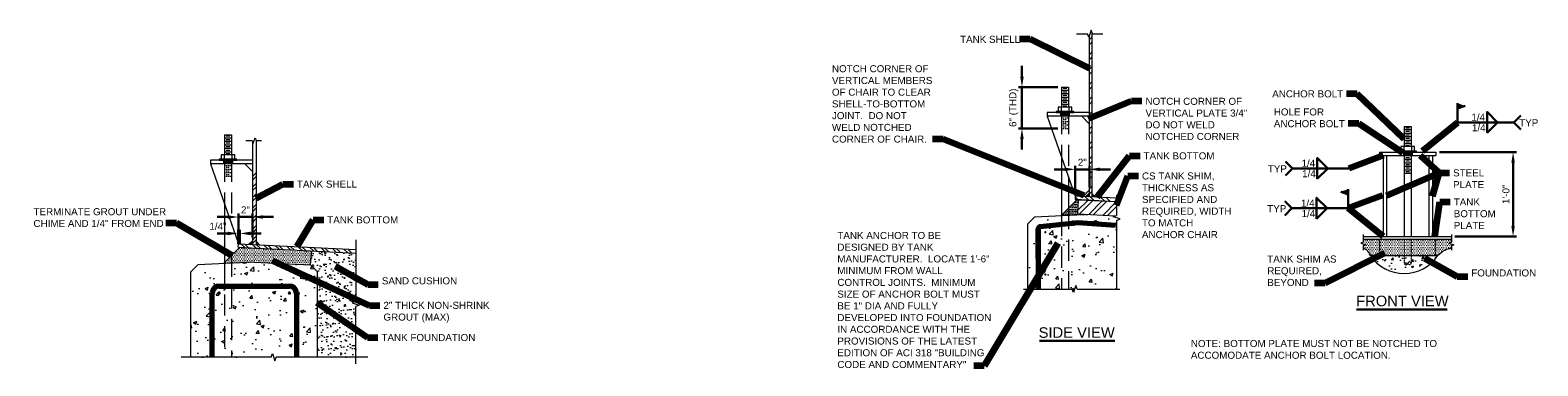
# Model space of a CAD drawing. Header units: inches. Extents: x -1432 to -688, y 242 to 592.
# Tile 3 of 6: x -1282 to -1068, y 544 to 592. Entities that reach past the tile are written whole.
import ezdxf

# ---------------------------------------------------------------- set-up
doc = ezdxf.new("R2010")
doc.units = ezdxf.units.IN
doc.header["$MEASUREMENT"] = 0
doc.linetypes.add('( Hidden )', pattern=[4.5, 3, -1.5])
doc.linetypes.add('HIDDEN', pattern=[0.19685, 0.15748, -0.03937])
doc.layers.get('DefPoints').update_dxf_attribs({"lineweight": 0})
for name, color, linetype, lineweight in [('G-ANNO-DIMS', 2, 'Continuous', 0), ('G-ANNO-MASK', 1, 'Continuous', 0), ('G-ANNO-NOTE', 4, 'Continuous', 30), ('G-ANNO-PATT', 250, 'Continuous', 0), ('G-ANNO-TEXT', 2, 'Continuous', 30), ('M-DETL LGHT', 3, 'Continuous', 0), ('M-DETL-LGHT', 3, 'Continuous', 0), ('M-DETL-MLGT', 2, 'Continuous', 0), ('M-PIPE-HIDDEN', 2, 'HIDDEN', 0), ('S-REIN-RBAR', 1, 'Continuous', 70)]:
    doc.layers.add(name, color=color, linetype=linetype, lineweight=lineweight)
doc.layers.add('G-ANNO-NPLT', color=1, linetype='Continuous', lineweight=0, plot=False)
doc.styles.add("AEC_AC_04ArchDims-CC_1_1-2_1'", font='arial.ttf', dxfattribs={"height": 1})
doc.styles.add("AEC_AC_43Text-LeftTop_1_1-2_1'", font='arial.ttf', dxfattribs={"height": 1})
doc.styles.add("AEC_AC_44Text-LeftTop_1_1'", font='arial.ttf', dxfattribs={"height": 1.5})
doc.dimstyles.new("AEC_AC_04_Arch-Dims_1_1-2_1'", dxfattribs={"dimtxt": 1, "dimasz": 1.5, "dimexe": 0.5, "dimexo": 0.5, "dimgap": 0.5, "dimtad": 1, "dimdec": 4, "dimzin": 15, "dimdsep": 46, "dimlunit": 4, "dimtxsty": "AEC_AC_04ArchDims-CC_1_1-2_1'", "dimcen": 0.09, "dimclrd": 256, "dimclre": 256, "dimazin": 2, "dimtfac": 0.7, "dimtdec": 4, "dimtix": 1, "dimtmove": 1, "dimatfit": 3, "dimfxl": 1, "dimfrac": 1, "dimtolj": 1, "dimtzin": 15, "dimlwd": 30, "dimlwe": 30, "dimarcsym": 0})
doc.dimstyles.new("AEC_AC_43_Notes_1_1-2_1'", dxfattribs={"dimtxt": 1, "dimasz": 1.5, "dimexe": 0.5, "dimexo": 0.5, "dimgap": 0.5, "dimtad": 1, "dimjust": 1, "dimdec": 3, "dimzin": 15, "dimdsep": 46, "dimlunit": 5, "dimtxsty": "AEC_AC_43Text-LeftTop_1_1-2_1'", "dimcen": 0.09, "dimclrd": 256, "dimclre": 256, "dimazin": 2, "dimtfac": 0.7, "dimtdec": 3, "dimtmove": 1, "dimatfit": 1, "dimfxl": 1, "dimfrac": 1, "dimtolj": 1, "dimtzin": 15, "dimlwd": 30, "dimlwe": 30, "dimarcsym": 0})

# ---------------------------------------------------------------- blocks, each defined once
blk = doc.blocks.new('PIPEEND')
for centre, radius, start, end in [((0.06, 0.75), 0.257, 103.375, 256.625), ((0.09, 0.25), 0.265, 109.106, 250.894), ((-0.06, 0.25), 0.257, 283.375, 76.625)]:
    blk.add_arc(centre, radius, start, end)
blk = doc.blocks.new('*D68')
at = {"layer": 'DefPoints', "color": 0, "lineweight": 13, "transparency": 16777216}
for p in [(-1252.92, 562.94), (-1252.92, 560.98), (-1252.67, 560.97)]:
    blk.add_point(p, dxfattribs=at)
at = {"layer": 'G-ANNO-DIMS', "lineweight": 30, "transparency": 16777216}
for p, q in [((-1254.42, 562.94), (-1255.92, 562.94)), ((-1252.92, 561.48), (-1252.92, 563.44)), ((-1252.67, 562.94), (-1252.92, 562.94)), ((-1252.67, 561.47), (-1252.67, 563.44)), ((-1251.17, 562.94), (-1249.67, 562.94))]:
    blk.add_line(p, q, dxfattribs=at)
at = {"layer": 'G-ANNO-DIMS', "lineweight": 13, "transparency": 16777216}
for points in [[(-1254.42, 563.19), (-1254.42, 562.69), (-1252.92, 562.94)], [(-1251.17, 563.19), (-1251.17, 562.69), (-1252.67, 562.94)]]:
    blk.add_solid(points, dxfattribs=at)
at = {"layer": 'G-ANNO-DIMS', "color": 0, "lineweight": 30, "transparency": 16777216, "insert": (-1255.8, 563.95), "char_height": 1, "attachment_point": 5, "style": "AEC_AC_04ArchDims-CC_1_1-2_1'"}
blk.add_mtext('\\A1;1/4"', dxfattribs=at)
blk = doc.blocks.new('*D69')
at = {"layer": 'DefPoints', "color": 0, "lineweight": 13, "transparency": 16777216}
for p in [(-1082.65, 574.5), (-1080.45, 562.5), (-1071.68, 562.5)]:
    blk.add_point(p, dxfattribs=at)
at = {"layer": 'G-ANNO-DIMS', "lineweight": 30, "transparency": 16777216}
for p, q in [((-1082.15, 574.5), (-1071.18, 574.5)), ((-1071.68, 573), (-1071.68, 564)), ((-1079.95, 562.5), (-1071.18, 562.5))]:
    blk.add_line(p, q, dxfattribs=at)
at = {"layer": 'G-ANNO-DIMS', "lineweight": 13, "transparency": 16777216}
for points in [[(-1071.93, 573), (-1071.43, 573), (-1071.68, 574.5)], [(-1071.93, 564), (-1071.43, 564), (-1071.68, 562.5)]]:
    blk.add_solid(points, dxfattribs=at)
at = {"layer": 'G-ANNO-DIMS', "color": 0, "lineweight": 30, "transparency": 16777216, "insert": (-1072.69, 568.5), "char_height": 1, "attachment_point": 5, "rotation": 90, "style": "AEC_AC_04ArchDims-CC_1_1-2_1'"}
blk.add_mtext('\\A1;1\'-0"', dxfattribs=at)
blk = doc.blocks.new('*D70')
at = {"layer": 'DefPoints', "color": 0, "lineweight": 13, "transparency": 16777216}
for p in [(-1135.89, 583.74), (-1141.5, 577.86), (-1135.89, 577.86)]:
    blk.add_point(p, dxfattribs=at)
at = {"layer": 'G-ANNO-DIMS', "lineweight": 30, "transparency": 16777216}
for p, q in [((-1141.5, 585.24), (-1141.5, 586.74)), ((-1136.39, 583.74), (-1142, 583.74)), ((-1141.5, 583.74), (-1141.5, 577.86)), ((-1136.39, 577.86), (-1142, 577.86)), ((-1141.5, 576.36), (-1141.5, 574.86))]:
    blk.add_line(p, q, dxfattribs=at)
at = {"layer": 'G-ANNO-DIMS', "lineweight": 13, "transparency": 16777216}
for points in [[(-1141.75, 585.24), (-1141.25, 585.24), (-1141.5, 583.74)], [(-1141.75, 576.36), (-1141.25, 576.36), (-1141.5, 577.86)]]:
    blk.add_solid(points, dxfattribs=at)
at = {"layer": 'G-ANNO-DIMS', "color": 0, "lineweight": 30, "transparency": 16777216, "insert": (-1142.65, 580.8), "char_height": 1, "attachment_point": 5, "rotation": 90, "style": "AEC_AC_04ArchDims-CC_1_1-2_1'"}
blk.add_mtext('\\A1;6" (THD)', dxfattribs=at)
blk = doc.blocks.new('*D77')
at = {"layer": 'DefPoints', "color": 0, "lineweight": 13, "transparency": 16777216}
for p in [(-1250.89, 565.28), (-1250.89, 561.88), (-1252.9, 561.48)]:
    blk.add_point(p, dxfattribs=at)
at = {"layer": 'G-ANNO-DIMS', "lineweight": 30, "transparency": 16777216}
for p, q in [((-1254.4, 565.28), (-1255.9, 565.28)), ((-1252.9, 561.98), (-1252.9, 565.78)), ((-1252.9, 565.28), (-1250.89, 565.28)), ((-1250.89, 562.38), (-1250.89, 565.78)), ((-1249.39, 565.28), (-1247.89, 565.28))]:
    blk.add_line(p, q, dxfattribs=at)
at = {"layer": 'G-ANNO-DIMS', "lineweight": 13, "transparency": 16777216}
for points in [[(-1254.4, 565.53), (-1254.4, 565.03), (-1252.9, 565.28)], [(-1249.39, 565.53), (-1249.39, 565.03), (-1250.89, 565.28)]]:
    blk.add_solid(points, dxfattribs=at)
at = {"layer": 'G-ANNO-DIMS', "color": 0, "lineweight": 30, "transparency": 16777216, "insert": (-1251.89, 566.29), "char_height": 1, "attachment_point": 5, "style": "AEC_AC_04ArchDims-CC_1_1-2_1'"}
blk.add_mtext('\\A1;2"', dxfattribs=at)
blk = doc.blocks.new('*D78')
at = {"layer": 'DefPoints', "color": 0, "lineweight": 13, "transparency": 16777216}
for p in [(-1131.92, 572.05), (-1133.92, 568.26), (-1131.92, 569.07)]:
    blk.add_point(p, dxfattribs=at)
at = {"layer": 'G-ANNO-DIMS', "lineweight": 30, "transparency": 16777216}
for p, q in [((-1133.92, 568.76), (-1133.92, 572.55)), ((-1131.92, 569.57), (-1131.92, 572.55)), ((-1135.42, 572.05), (-1136.92, 572.05)), ((-1133.92, 572.05), (-1131.92, 572.05)), ((-1130.42, 572.05), (-1128.92, 572.05))]:
    blk.add_line(p, q, dxfattribs=at)
at = {"layer": 'G-ANNO-DIMS', "lineweight": 13, "transparency": 16777216}
for points in [[(-1135.42, 572.3), (-1135.42, 571.8), (-1133.92, 572.05)], [(-1130.42, 572.3), (-1130.42, 571.8), (-1131.92, 572.05)]]:
    blk.add_solid(points, dxfattribs=at)
at = {"layer": 'G-ANNO-DIMS', "color": 0, "lineweight": 30, "transparency": 16777216, "insert": (-1132.92, 573.05), "char_height": 1, "attachment_point": 5, "style": "AEC_AC_04ArchDims-CC_1_1-2_1'"}
blk.add_mtext('\\A1;2"', dxfattribs=at)

msp = doc.modelspace()

# ---------------------------------------------------------------- hatches: boundary and pattern name
at = {"layer": 'G-ANNO-NOTE', "extrusion": (0, 0, -1)}
msp.add_hatch(color=256, dxfattribs=at).paths.add_polyline_path([(1079.5668, 580.67842), (1078.50679, 581.06423), (1079.5668, 581.45004)])
at = {"layer": 'G-ANNO-NOTE'}
msp.add_hatch(color=256, dxfattribs=at).paths.add_polyline_path([(-1095.1232, 568.47312), (-1096.1832, 568.85893), (-1095.1232, 569.24474)])
at = {"layer": 'G-ANNO-PATT'}
h = msp.add_hatch(dxfattribs=at)
h.set_pattern_fill('ANSI32', color=256, pattern_type=2)
h.set_pattern_definition([(45, (-3650.0709, -2689.2323), (-1.06066017, 1.06066017), []), (45, (-3649.3638, -2689.2323), (-1.06066017, 1.06066017), [])])
h.paths.add_polyline_path([(-1131.54888, 591.54998), (-1131.66001, 591.8298), (-1131.92468, 591.01216), (-1131.92468, 568.15345), (-1131.54888, 568.1262)])
h = msp.add_hatch(dxfattribs=at)
h.set_pattern_fill('ANSI32', color=256, style=0, pattern_type=2)
h.set_pattern_definition([(45, (-3656.5787, -2688.4016), (-0.75286508, 0.75286508), []), (45, (-3656.0768, -2688.4016), (-0.75286508, 0.75286508), [])])
h.paths.add_polyline_path([(-1250.38881, 572.03777), (-1250.47911, 572.28587), (-1250.75427, 571.52987), (-1250.88881, 571.86605), (-1250.89982, 561.37947), (-1250.39982, 561.35447)])
h = msp.add_hatch(dxfattribs=at)
h.set_pattern_fill('ANSI32', color=256, pattern_type=2)
h.set_pattern_definition([(136, (-3650.0709, -2689.2323), (-1.04198756, -1.0790097), []), (136, (-3650.0832, -2688.5253), (-1.04198756, -1.0790097), [])])
h.paths.add_polyline_path([(-1128.04894, 567.45514), (-1128.05969, 567.95633), (-1133.92938, 568.25569), (-1133.95485, 567.75634)])
at = {"layer": 'G-ANNO-PATT', "extrusion": (0, 0, -1)}
for points in [[(1131.92468, 568.15345), (1131.92468, 568.6541), (1132.42468, 568.17895)], [(1131.04888, 568.10878), (1131.54888, 568.63493), (1131.54888, 568.13429)]]:
    msp.add_hatch(color=256, dxfattribs=at).paths.add_polyline_path(points)
at = {"layer": 'G-ANNO-PATT'}
h = msp.add_hatch(dxfattribs=at)
h.set_pattern_fill('DOTS', color=256, pattern_type=2)
h.set_pattern_definition([(0, (-3537.64715, -2681.63308), (0.125, 0.25), [0, -0.249996])])
h.paths.add_polyline_path([(-1131.71006, 565.63699), (-1133.56333, 565.72965), (-1133.46346, 567.72716), (-1133.67031, 567.74183), (-1135.98911, 565.42304)])
h = msp.add_hatch(dxfattribs=at)
h.set_pattern_fill('ANSI32', color=256, pattern_type=2)
h.set_pattern_definition([(225, (-3650.0748, -2689.2323), (1.06066017, -1.06066017), []), (225, (-3650.7819, -2689.2323), (1.06066017, -1.06066017), [])])
h.paths.add_polyline_path([(-1128.05671, 567.45682), (-1133.46346, 567.72716), (-1133.56333, 565.72965), (-1131.71006, 565.63699), (-1128.19264, 565.46112), (-1128.05671, 565.51298)])
h = msp.add_hatch(dxfattribs=at)
h.set_pattern_fill('AR-CONC', color=256, style=0, pattern_type=2)
h.set_pattern_definition([(50, (-1137.6364, 561.487), (4.7817, -0.4183), [0.5, -5.5]), (355, (-1137.6364, 561.487), (-0.925, 5.0146), [0.4, -4.4]), (100.45, (-1137.238, 561.4523), (3.8567, 4.5963), [0.425, -4.6743]), (46.184, (-1137.6364, 562.8205), (7.115, -1.1035), [0.75, -8.25]), (96.636, (-1137.0435, 562.7285), (6.231, 6.494), [0.6374, -7.0114]), (351.184, (-1137.6364, 562.8205), (6.231, 6.494), [0.6, -6.6]), (21, (-1136.9698, 562.487), (3.9794, -2.6841), [0.5, -5.5]), (326, (-1136.97, 562.487), (1.6221, 4.8343), [0.4, -4.4]), (71.45, (-1136.638, 562.2635), (5.6015, 2.1502), [0.425, -4.6743]), (37.5, (-1137.6364, 561.4871), (0.08107, 2.2193), [0, -4.34667, 0, -4.46667, 0, -4.41667]), (7.5, (-1137.6364, 561.4871), (1.7538, 2.6294), [0, -2.54667, 0, -4.24667, 0, -1.68333]), (327.5, (-1139.1231, 561.4871), (3.55882, -0.15037), [0, -1.66667, 0, -5.2, 0, -6.9]), (317.5, (-1139.7898, 561.487), (3.8879, 0.6674), [0, -2.16667, 0, -3.45333, 0, -4.9])])
h.paths.add_polyline_path([(-1140.70507, 555.03381), (-1134.35829, 555.03381), (-1134.17012, 554.54058), (-1133.84262, 555.55231), (-1133.6367, 555.03381), (-1128.05671, 555.03381), (-1128.05671, 564.79139), (-1127.53821, 564.99731), (-1128.54994, 565.32481), (-1128.19264, 565.46112), (-1131.71006, 565.63699), (-1139.71006, 565.23699), (-1140.70507, 564.24198)])
at = {"layer": 'G-ANNO-PATT', "extrusion": (0, 0, -1)}
h = msp.add_hatch(color=256, dxfattribs=at)
h.paths.add_polyline_path([(1250.88881, 561.37892), (1250.88881, 561.87954), (1251.38881, 561.40392)])
h.paths.add_polyline_path([(1249.88881, 561.32892), (1250.38881, 561.85454), (1250.38881, 561.35392)])
at = {"layer": 'G-ANNO-PATT'}
h = msp.add_hatch(dxfattribs=at)
h.set_pattern_fill('DOTS', color=256, style=0, pattern_type=2)
h.set_pattern_definition([(0, (-1087.86645, 560.95518), (0.125, 0.25), [0, -0.25])])
edge = h.paths.add_edge_path()
edge.add_line((-1092.97737, 560.87405), (-1092.52719, 560.59997))
edge.add_spline(control_points=[(-1092.52719, 560.59997), (-1092.24944, 560.43086), (-1092.10514, 560.09675), (-1091.96227, 559.80463)], knot_values=[0, 0, 0, 0, 1, 1, 1, 1], degree=3, periodic=0)
edge.add_line((-1091.96227, 559.80463), (-1090.61057, 559.80463))
edge.add_line((-1090.61057, 559.80463), (-1087.15448, 559.80463))
edge.add_line((-1087.15448, 559.80463), (-1086.15448, 559.80463))
edge.add_line((-1086.15448, 559.80463), (-1082.73109, 559.80463))
edge.add_line((-1082.73109, 559.80463), (-1082.37518, 559.80463))
edge.add_spline(control_points=[(-1082.37518, 559.80463), (-1082.2016, 559.98014), (-1082.02022, 560.14302), (-1081.82443, 560.2997), (-1081.54974, 560.51952), (-1081.23062, 560.67147), (-1080.8952, 560.76452), (-1080.74968, 560.80489), (-1080.59902, 560.81862), (-1080.45466, 560.86003)], knot_values=[0, 0, 0, 0, 0.332035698, 0.332035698, 0.332035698, 0.797889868, 0.797889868, 0.797889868, 1, 1, 1, 1], degree=3, periodic=0)
edge.add_line((-1080.45466, 560.86003), (-1080.45466, 561.18791))
edge.add_line((-1080.45466, 561.18791), (-1080.11123, 561.31291))
edge.add_line((-1080.11123, 561.31291), (-1080.7981, 561.56291))
edge.add_line((-1080.7981, 561.56291), (-1080.45466, 561.68791))
edge.add_line((-1080.45466, 561.68791), (-1080.45466, 562.12376))
edge.add_line((-1080.45466, 562.12376), (-1092.97737, 562.12376))
edge.add_line((-1092.97737, 562.12376), (-1092.97737, 561.68791))
edge.add_line((-1092.97737, 561.68791), (-1093.3208, 561.56291))
edge.add_line((-1093.3208, 561.56291), (-1092.63393, 561.31291))
edge.add_line((-1092.63393, 561.31291), (-1092.97737, 561.18791))
edge.add_line((-1092.97737, 561.18791), (-1092.97737, 560.87405))
h = msp.add_hatch(dxfattribs=at)
h.set_pattern_fill('DOTS', color=256, pattern_type=2)
h.set_pattern_definition([(0, (-3656.57874, -2688.4055), (0.125, 0.25), [0, -0.249996])])
h.paths.add_polyline_path([(-1250.6438, 558.8677), (-1242.63777, 558.4674), (-1242.47742, 560.46188), (-1252.67489, 560.97175), (-1254.99658, 558.65006)])
h = msp.add_hatch(dxfattribs=at)
h.set_pattern_fill('ANSI32', color=256, style=0, pattern_type=2)
h.set_pattern_definition([(136.285795, (-5581.3198, -4252.9786), (-0.73578161, -0.7695694), []), (136.285795, (-5581.331, -4252.4768), (-0.73578161, -0.7695694), [])])
h.paths.add_polyline_path([(-1236.21544, 560.14878), (-1236.21544, 560.64525), (-1252.89982, 561.47947), (-1252.92458, 560.98423)])
at = {"layer": 'G-ANNO-PATT', "lineweight": 13}
h = msp.add_hatch(dxfattribs=at)
h.set_pattern_fill('AR-SAND', color=256, style=0, pattern_type=2)
h.set_pattern_definition([(37.5, (-1240.3524, 553.4245), (-0.042, 1.28455), [0, -1.01333, 0, -1.13333, 0, -1.08333]), (7.5, (-1240.3524, 553.4245), (1.17985, 1.88143), [0, -0.54667, 0, -0.91333, 0, -0.35]), (327.5, (-1241.1724, 553.4245), (2.0761, 0.00377), [0, -0.33333, 0, -1.2, 0, -1.56667]), (317.5, (-1241.1724, 553.4245), (2.0041, 0.58512), [0, -0.16667, 0, -0.78667, 0, -0.9])])
h.paths.add_polyline_path([(-1236.21544, 545.33921), (-1236.21544, 552.55661), (-1235.7222, 552.74478), (-1236.73393, 553.07228), (-1236.21544, 553.2782), (-1236.21544, 560.14878), (-1242.47742, 560.46188), (-1242.63777, 558.4674), (-1241.63777, 557.4674), (-1241.63833, 552.27665), (-1241.63848, 545.33921)])
at = {"layer": 'G-ANNO-PATT'}
h = msp.add_hatch(dxfattribs=at)
h.set_pattern_fill('AR-CONC', color=256, style=0, pattern_type=2)
h.set_pattern_definition([(50, (-1088.9268, 559.2361), (2.86904, -0.251), [0.3, -3.3]), (355, (-1088.9268, 559.236), (-0.555, 3.0088), [0.24, -2.64]), (100.45, (-1088.6878, 559.2152), (2.314, 2.7578), [0.255, -2.8046]), (46.184, (-1088.927, 560.036), (4.269, -0.662), [0.45, -4.95]), (96.636, (-1088.571, 559.981), (3.7386, 3.8965), [0.3824, -4.2069]), (351.184, (-1088.927, 560.036), (3.7386, 3.8965), [0.36, -3.96]), (21, (-1088.5268, 559.8361), (2.3876, -1.6105), [0.3, -3.3]), (326, (-1088.5268, 559.836), (0.9733, 2.9006), [0.24, -2.64]), (71.45, (-1088.328, 559.702), (3.3609, 1.2901), [0.255, -2.8046]), (37.5, (-1088.9268, 559.2361), (0.04864, 1.33158), [0, -2.608, 0, -2.68, 0, -2.65]), (7.5, (-1088.9268, 559.2361), (1.05228, 1.57765), [0, -1.528, 0, -2.548, 0, -1.01]), (327.5, (-1089.8188, 559.2361), (2.13529, -0.09022), [0, -1, 0, -3.12, 0, -4.14]), (317.5, (-1090.2188, 559.2361), (2.33274, 0.4004), [0, -1.3, 0, -2.072, 0, -2.94])])
h.paths.add_polyline_path([(-1082.37518, 559.80463), (-1091.96227, 559.80463, 0.533211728)])
h = msp.add_hatch(dxfattribs=at)
h.set_pattern_fill('AR-CONC', color=256, style=0, pattern_type=2)
h.set_pattern_definition([(50, (-1250.3476, 548.7423), (4.7817, -0.4183), [0.5, -5.5]), (355, (-1250.3476, 548.7423), (-0.925, 5.0146), [0.4, -4.4]), (100.45, (-1249.949, 548.7075), (3.8567, 4.5963), [0.4249, -4.6743]), (46.184, (-1250.3476, 550.0757), (7.115, -1.1035), [0.75, -8.25]), (96.636, (-1249.755, 549.984), (6.231, 6.494), [0.6374, -7.0114]), (351.184, (-1250.3476, 550.076), (6.231, 6.494), [0.6, -6.6]), (21, (-1249.681, 549.7423), (3.9794, -2.6841), [0.5, -5.5]), (326, (-1249.681, 549.7423), (1.6221, 4.8343), [0.4, -4.4]), (71.45, (-1249.3493, 549.5187), (5.6015, 2.1502), [0.4249, -4.6743]), (37.5, (-1250.3476, 548.7423), (0.08107, 2.2193), [0, -4.34667, 0, -4.46667, 0, -4.41667]), (7.5, (-1250.3476, 548.7423), (1.7538, 2.6294), [0, -2.54667, 0, -4.24667, 0, -1.68333]), (327.5, (-1251.8343, 548.7423), (3.55882, -0.15037), [0, -1.66667, 0, -5.2, 0, -6.9]), (317.5, (-1252.501, 548.7423), (3.8879, 0.66737), [0, -2.16667, 0, -3.45333, 0, -4.9])])
h.paths.add_polyline_path([(-1258.6438, 558.4677), (-1259.63881, 557.47268), (-1259.63881, 554.08058), (-1259.63881, 545.33921), (-1248.25616, 545.33921), (-1248.05023, 545.85771), (-1247.72274, 544.84598), (-1247.53456, 545.33921), (-1241.63848, 545.33921), (-1241.63833, 552.27665), (-1241.63777, 557.4674), (-1242.63777, 558.4674), (-1250.6438, 558.8677), (-1254.99658, 558.65006)])
at = {"layer": 'M-DETL-LGHT', "extrusion": (0, 0, -1)}
h = msp.add_hatch(color=256, dxfattribs=at)
h.paths.add_polyline_path([(1135.39337, 579.61483), (1135.39337, 580.11483), (1136.01837, 580.11483), (1136.01837, 579.61483)])
h.paths.add_polyline_path([(1135.39337, 579.61483), (1134.76837, 579.61483), (1134.76837, 580.11483), (1135.39337, 580.11483)], flags=16)
at = {"layer": 'M-DETL-LGHT'}
h = msp.add_hatch(color=256, dxfattribs=at)
h.paths.add_polyline_path([(-1086.65448, 573.99876), (-1086.65448, 574.49876), (-1086.02948, 574.49876), (-1086.02948, 573.99876)], flags=16)
h.paths.add_polyline_path([(-1087.27948, 573.99876), (-1087.27948, 574.49876), (-1086.65448, 574.49876), (-1086.65448, 573.99876)], flags=16)
at = {"layer": 'M-DETL-LGHT', "extrusion": (0, 0, -1)}
h = msp.add_hatch(color=256, dxfattribs=at)
h.paths.add_polyline_path([(1254.37455, 572.83851), (1254.37455, 573.33851), (1254.99955, 573.33851), (1254.99955, 572.83851)])
h.paths.add_polyline_path([(1254.37455, 572.83851), (1253.74955, 572.83851), (1253.74955, 573.33851), (1254.37455, 573.33851)], flags=16)
at = {"layer": 'M-DETL-LGHT'}
h = msp.add_hatch(dxfattribs=at)
h.set_pattern_fill('AR-SAND', color=256, pattern_type=2)
h.set_pattern_definition([(37.5, (-2770.1747, -3336.9287), (-0.062969, 1.92679203), [0, -1.52004, 0, -1.70004, 0, -1.62504]), (7.5, (-2770.1752, -3336.929), (1.7697801, 2.8221506), [0, -0.819996, 0, -1.370004, 0, -0.525]), (327.5, (-2771.4052, -3336.929), (3.1141431, 0.0056535), [0, -0.500004, 0, -1.8, 0, -2.349996]), (317.5, (-2771.4052, -3336.929), (3.0061264, 0.8776812), [0, -0.249996, 0, -1.179996, 0, -1.35])])
h.paths.add_polyline_path([(-1244.29881, 562.34553), (-1246.93256, 562.53654), (-1246.93256, 562.34553)])
at = {"layer": 'S-REIN-RBAR'}
h = msp.add_hatch(color=256, dxfattribs=at)
edge = h.paths.add_edge_path()
edge.add_arc((-1138.18044, 563.11082), 0.16667, 0, 360)
h = msp.add_hatch(color=256, dxfattribs=at)
edge = h.paths.add_edge_path()
edge.add_arc((-1138.18044, 557.11082), 0.16667, 0, 360)
h = msp.add_hatch(color=256, dxfattribs=at)
edge = h.paths.add_edge_path()
edge.add_arc((-1255.63835, 554.46626), 0.25, 0, 360)
h = msp.add_hatch(color=256, dxfattribs=at)
edge = h.paths.add_edge_path()
edge.add_arc((-1245.63881, 554.4674), 0.25, 0, 360)

# ---------------------------------------------------------------- linework, layer by layer
at = {"layer": 'G-ANNO-MASK'}
for p, q in [((-1133.74653, 591.3113), (-1132.17568, 591.3113)), ((-1131.45409, 591.3113), (-1130.02382, 591.3113)), ((-1128.05671, 568.39307), (-1128.05671, 565.51298)), ((-1128.05671, 564.79139), (-1128.05671, 555.03381)), ((-1236.21544, 562.05014), (-1236.21544, 553.2782)), ((-1141.2905, 555.03381), (-1134.35829, 555.03381)), ((-1133.6367, 555.03381), (-1127.59215, 555.03381)), ((-1236.21544, 544.41716), (-1236.21544, 552.55661)), ((-1248.25616, 545.33921), (-1261.03486, 545.33921)), ((-1234.47174, 545.33921), (-1247.53456, 545.33921))]:
    msp.add_line(p, q, dxfattribs=at)
at = {"layer": 'G-ANNO-MASK', "flags": 128}
for points in [[(-1131.45409, 591.3113), (-1131.66001, 591.8298), (-1131.98751, 590.81807), (-1132.17568, 591.3113)], [(-1251.84134, 576.15662), (-1250.95131, 576.15662), (-1250.81069, 575.77026), (-1250.52944, 576.54298), (-1250.38881, 576.15662), (-1249.58797, 576.15662)], [(-1128.05671, 564.79139), (-1127.53821, 564.99731), (-1128.54994, 565.32481), (-1128.05671, 565.51298)], [(-1133.6367, 555.03381), (-1133.84262, 555.55231), (-1134.17012, 554.54058), (-1134.35829, 555.03381)], [(-1236.21544, 553.2782), (-1236.73393, 553.07228), (-1235.7222, 552.74478), (-1236.21544, 552.55661)], [(-1248.25616, 545.33921), (-1248.05023, 545.85771), (-1247.72274, 544.84598), (-1247.53456, 545.33921)]]:
    msp.add_lwpolyline(points, dxfattribs=at)
at = {"layer": 'G-ANNO-MASK', "linetype": 'Continuous', "flags": 128}
for points in [[(-1092.97737, 562.79492), (-1092.97737, 561.68791), (-1093.3208, 561.56291), (-1092.63393, 561.31291), (-1092.97737, 561.18791), (-1092.97737, 560.56019)], [(-1080.45466, 562.76765), (-1080.45466, 561.68791), (-1080.7981, 561.56291), (-1080.11123, 561.31291), (-1080.45466, 561.18791), (-1080.45466, 560.56019)]]:
    msp.add_lwpolyline(points, dxfattribs=at)
at = {"layer": 'G-ANNO-NOTE'}
for p, q in [((-1079.5668, 578.7189), (-1079.5668, 581.45004)), ((-1079.56395, 580.67946), (-1078.50679, 581.06423)), ((-1079.5668, 578.7189), (-1071.56682, 578.7189)), ((-1075.38151, 578.7189), (-1075.38151, 577.2189)), ((-1075.38151, 577.2189), (-1073.88152, 578.7189)), ((-1070.56682, 579.7189), (-1071.56682, 578.7189)), ((-1070.56682, 577.7189), (-1071.56682, 578.7189)), ((-1104.04511, 573.18532), (-1103.04511, 572.18533)), ((-1104.04511, 571.18533), (-1103.04511, 572.18533)), ((-1095.04513, 572.18533), (-1103.04511, 572.18533)), ((-1099.52944, 572.18533), (-1099.52944, 570.68533)), ((-1099.52944, 570.68533), (-1098.02944, 572.18533)), ((-1095.12605, 568.47416), (-1096.1832, 568.85893)), ((-1095.1232, 566.5136), (-1095.1232, 569.24474)), ((-1104.12318, 567.51359), (-1103.12318, 566.5136)), ((-1104.12318, 565.5136), (-1103.12318, 566.5136)), ((-1095.1232, 566.5136), (-1103.12318, 566.5136)), ((-1099.60751, 566.5136), (-1099.60751, 565.0136)), ((-1099.60751, 565.0136), (-1098.10751, 566.5136))]:
    msp.add_line(p, q, dxfattribs=at)
at = {"layer": 'G-ANNO-NOTE', "flags": 128}
for points in [[(-1075.38151, 578.7189), (-1075.38151, 580.21889), (-1073.88152, 578.7189)], [(-1099.52944, 572.18533), (-1099.52944, 573.68532), (-1098.02944, 572.18533)], [(-1099.60751, 566.5136), (-1099.60751, 568.01359), (-1098.10751, 566.5136)]]:
    msp.add_lwpolyline(points, dxfattribs=at)
at = {"layer": 'G-ANNO-NPLT'}
msp.add_arc((-1087.16873, 563.02162), 5.77296, 213.8658756, 326.1341244, dxfattribs=at)
for points, knots in [([(-1091.96227, 559.80463), (-1092.10514, 560.09675), (-1092.24944, 560.43086), (-1092.52719, 560.59997), (-1092.67725, 560.69133), (-1092.82731, 560.78269), (-1092.97737, 560.87405)], [0, 0, 0, 0, 0.649242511, 0.649242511, 0.649242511, 1, 1, 1, 1]), ([(-1082.37518, 559.80463), (-1082.2016, 559.98014), (-1082.02022, 560.14302), (-1081.82443, 560.2997), (-1081.54974, 560.51952), (-1081.23062, 560.67147), (-1080.8952, 560.76452), (-1080.74968, 560.80489), (-1080.59902, 560.81862), (-1080.45466, 560.86003)], [0, 0, 0, 0, 0.332035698, 0.332035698, 0.332035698, 0.797889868, 0.797889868, 0.797889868, 1, 1, 1, 1])]:
    msp.add_open_spline(points, degree=3, knots=knots, dxfattribs=at)
at = {"layer": 'G-ANNO-PATT'}
for p, q in [((-1131.92468, 568.6541), (-1132.42468, 568.17895)), ((-1131.54888, 568.63493), (-1131.04888, 568.10878)), ((-1250.38881, 561.85454), (-1249.88881, 561.32892))]:
    msp.add_line(p, q, dxfattribs=at)
at = {"layer": 'G-ANNO-TEXT'}
for p, q in [((-1093.93084, 552.14668), (-1081.0297, 552.14668)), ((-1138.99008, 547.66798), (-1128.28094, 547.66798))]:
    msp.add_line(p, q, dxfattribs=at)
at = {"layer": 'M-DETL LGHT'}
for p, q in [((-1250.88881, 575.9849), (-1250.88881, 561.37892)), ((-1250.38881, 576.15662), (-1250.38881, 561.35392)), ((-1139.71006, 565.23699), (-1140.70507, 564.24198)), ((-1140.70507, 564.24198), (-1140.70507, 555.03381)), ((-1131.71006, 565.63699), (-1139.71006, 565.23699)), ((-1131.71006, 565.63699), (-1128.19264, 565.46112)), ((-1250.88881, 561.87954), (-1251.38881, 561.40392)), ((-1252.92458, 560.98423), (-1236.21544, 560.14878)), ((-1252.89982, 561.47947), (-1236.21544, 560.64525)), ((-1252.3972, 560.95787), (-1246.40468, 560.65824)), ((-1258.6438, 558.4677), (-1259.63881, 557.47268)), ((-1259.63881, 554.08058), (-1259.63881, 557.47268)), ((-1250.6438, 558.8677), (-1258.6438, 558.4677)), ((-1250.6438, 558.8677), (-1242.63777, 558.4674)), ((-1242.63777, 558.4674), (-1241.63777, 557.4674)), ((-1241.63833, 552.27665), (-1241.63777, 557.4674)), ((-1259.63881, 545.33921), (-1259.63881, 554.08058)), ((-1241.63848, 545.33921), (-1241.63833, 552.27665))]:
    msp.add_line(p, q, dxfattribs=at)
at = {"layer": 'M-DETL LGHT', "flags": 128}
for points in [[(-1132.99407, 579.61483), (-1131.92468, 578.5367)], [(-1251.97525, 572.83851), (-1250.90586, 571.76039)], [(-1252.92458, 560.98423), (-1252.89982, 561.47947)]]:
    msp.add_lwpolyline(points, dxfattribs=at)
at = {"layer": 'M-DETL-LGHT'}
for p, q in [((-1131.92468, 591.01216), (-1131.92468, 568.15345)), ((-1131.54888, 591.54998), (-1131.54888, 568.13429)), ((-1135.89337, 583.74172), (-1135.89337, 580.90541)), ((-1135.89337, 583.74172), (-1134.89337, 583.74172)), ((-1134.89337, 583.74172), (-1134.89337, 580.90541)), ((-1135.94759, 580.90541), (-1135.94759, 580.25926)), ((-1134.83915, 580.90541), (-1134.83915, 580.25926)), ((-1137.89337, 580.11483), (-1137.89337, 579.61483)), ((-1131.92468, 580.11483), (-1137.89337, 580.11483)), ((-1137.89337, 579.61483), (-1133.91864, 568.25578)), ((-1131.92468, 579.61483), (-1137.89337, 579.61483)), ((-1136.01837, 580.11483), (-1136.01837, 579.61483)), ((-1134.76837, 580.11483), (-1134.76837, 579.61483)), ((-1254.87455, 576.96541), (-1254.87455, 574.1291)), ((-1254.87455, 576.96541), (-1253.87455, 576.96541)), ((-1253.87455, 576.96541), (-1253.87455, 574.1291)), ((-1087.15448, 578.12565), (-1087.15448, 575.28935)), ((-1087.15448, 578.12565), (-1086.15448, 578.12565)), ((-1086.15448, 578.12565), (-1086.15448, 575.28935)), ((-1090.65448, 574.49876), (-1090.65448, 573.99876)), ((-1090.65448, 574.49876), (-1082.65448, 574.49876)), ((-1087.27948, 574.49876), (-1087.27948, 573.99876)), ((-1087.20871, 575.28935), (-1087.20871, 574.6432)), ((-1086.10026, 575.28935), (-1086.10026, 574.6432)), ((-1086.02948, 574.49876), (-1086.02948, 573.99876)), ((-1082.65448, 574.49876), (-1082.65448, 573.99876)), ((-1256.87455, 573.33851), (-1256.87455, 572.83851)), ((-1250.90586, 573.33851), (-1256.87455, 573.33851)), ((-1250.90586, 572.83851), (-1256.87455, 572.83851)), ((-1256.87455, 572.83851), (-1252.89982, 561.47947)), ((-1254.99955, 573.33851), (-1254.99955, 572.83851)), ((-1254.92877, 574.1291), (-1254.92877, 573.48295)), ((-1253.82032, 574.1291), (-1253.82032, 573.48295)), ((-1253.74955, 573.33851), (-1253.74955, 572.83851)), ((-1135.89337, 573.8992), (-1135.89337, 565.56325)), ((-1090.65448, 573.99876), (-1082.65448, 573.99876)), ((-1090.15448, 573.99876), (-1090.15448, 562.49876)), ((-1089.65448, 573.99876), (-1089.65448, 562.49876)), ((-1087.15448, 573.99876), (-1087.15448, 562.49876)), ((-1086.15448, 573.99876), (-1086.15448, 562.49876)), ((-1083.65448, 573.99876), (-1083.65448, 562.49876)), ((-1083.15448, 573.99876), (-1083.15448, 562.49876)), ((-1134.89337, 571.04138), (-1134.89337, 566.56325)), ((-1128.05969, 567.95633), (-1133.92938, 568.25569)), ((-1133.92938, 568.25569), (-1133.91999, 567.75456)), ((-1132.80146, 568.19817), (-1131.92468, 569.07495)), ((-1254.87455, 567.12289), (-1254.87455, 558.78694)), ((-1128.04894, 567.45514), (-1133.91999, 567.75456)), ((-1092.97737, 562.49876), (-1080.45466, 562.49876)), ((-1092.97737, 562.12376), (-1080.45466, 562.12376)), ((-1091.96227, 559.80463), (-1082.37518, 559.80463))]:
    msp.add_line(p, q, dxfattribs=at)
for points in [[(-1136.35351, 580.25926), (-1134.43323, 580.25926), (-1134.43323, 580.90541), (-1136.35351, 580.90541)], [(-1136.64203, 580.11483), (-1134.1447, 580.11483), (-1134.1447, 580.25926), (-1136.64203, 580.25926)], [(-1087.90315, 574.49876), (-1085.40582, 574.49876), (-1085.40582, 574.6432), (-1087.90315, 574.6432)], [(-1087.61462, 574.6432), (-1085.69434, 574.6432), (-1085.69434, 575.28935), (-1087.61462, 575.28935)], [(-1255.62321, 573.33851), (-1253.12588, 573.33851), (-1253.12588, 573.48295), (-1255.62321, 573.48295)], [(-1255.33469, 573.48295), (-1253.41441, 573.48295), (-1253.41441, 574.1291), (-1255.33469, 574.1291)]]:
    msp.add_3dface(points, dxfattribs=at)
at = {"layer": 'M-DETL-MLGT'}
for p, q in [((-1135.89337, 583.32493), (-1134.89337, 583.32493)), ((-1135.64337, 583.57493), (-1135.14337, 583.57493)), ((-1135.64337, 583.07493), (-1135.14337, 583.07493)), ((-1135.89337, 582.82493), (-1134.89337, 582.82493)), ((-1135.89337, 582.32493), (-1134.89337, 582.32493)), ((-1135.89337, 581.82493), (-1134.89337, 581.82493)), ((-1135.89337, 581.32493), (-1134.89337, 581.32493)), ((-1135.64337, 582.57493), (-1135.14337, 582.57493)), ((-1135.64337, 582.07493), (-1135.14337, 582.07493)), ((-1135.64337, 581.57493), (-1135.14337, 581.57493)), ((-1135.64337, 581.07493), (-1135.14337, 581.07493)), ((-1254.62455, 576.79862), (-1254.12455, 576.79862)), ((-1087.15448, 577.70887), (-1086.15448, 577.70887)), ((-1087.15448, 577.20887), (-1086.15448, 577.20887)), ((-1087.15448, 576.70887), (-1086.15448, 576.70887)), ((-1086.90448, 577.95887), (-1086.40448, 577.95887)), ((-1086.90448, 577.45887), (-1086.40448, 577.45887)), ((-1086.90448, 576.95887), (-1086.40448, 576.95887)), ((-1254.87455, 576.54862), (-1253.87455, 576.54862)), ((-1254.87455, 576.04862), (-1253.87455, 576.04862)), ((-1254.87455, 575.54862), (-1253.87455, 575.54862)), ((-1254.87455, 575.04862), (-1253.87455, 575.04862)), ((-1254.87455, 574.54862), (-1253.87455, 574.54862)), ((-1254.62455, 576.29862), (-1254.12455, 576.29862)), ((-1254.62455, 575.79862), (-1254.12455, 575.79862)), ((-1254.62455, 575.29862), (-1254.12455, 575.29862)), ((-1254.62455, 574.79862), (-1254.12455, 574.79862)), ((-1087.15448, 576.20887), (-1086.15448, 576.20887)), ((-1087.15448, 575.70887), (-1086.15448, 575.70887)), ((-1086.90448, 576.45887), (-1086.40448, 576.45887)), ((-1086.90448, 575.95887), (-1086.40448, 575.95887)), ((-1086.90448, 575.45887), (-1086.40448, 575.45887)), ((-1254.62455, 574.29862), (-1254.12455, 574.29862)), ((-1087.15448, 573.49876), (-1086.15448, 573.49876)), ((-1087.15448, 572.99876), (-1086.15448, 572.99876)), ((-1087.15448, 572.49876), (-1086.15448, 572.49876)), ((-1086.90448, 573.74876), (-1086.40448, 573.74876)), ((-1086.90448, 573.24876), (-1086.40448, 573.24876)), ((-1086.90448, 572.74876), (-1086.40448, 572.74876)), ((-1087.15448, 571.99876), (-1086.15448, 571.99876)), ((-1087.15448, 571.49876), (-1086.15448, 571.49876)), ((-1086.90448, 572.24876), (-1086.40448, 572.24876)), ((-1086.90448, 571.74876), (-1086.40448, 571.74876)), ((-1133.56333, 565.72965), (-1133.46346, 567.72716)), ((-1133.46346, 567.72716), (-1128.05671, 567.45682)), ((-1133.56333, 565.72965), (-1131.71006, 565.63699)), ((-1131.71006, 565.63699), (-1128.19264, 565.46112))]:
    msp.add_line(p, q, dxfattribs=at)
at = {"layer": 'M-DETL-MLGT', "linetype": 'HIDDEN', "ltscale": 3}
for p, q in [((-1090.61057, 559.80463), (-1090.61057, 562.05075)), ((-1082.73109, 559.80463), (-1082.73109, 562.04496))]:
    msp.add_line(p, q, dxfattribs=at)
at = {"layer": 'M-DETL-MLGT', "flags": 128}
for points in [[(-1135.98911, 565.42304), (-1133.67031, 567.74183)], [(-1254.99658, 558.65006), (-1252.67489, 560.97175)], [(-1242.63777, 558.4674), (-1242.47742, 560.46188)]]:
    msp.add_lwpolyline(points, dxfattribs=at)
at = {"layer": 'M-PIPE-HIDDEN', "linetype": '( Hidden )'}
for p, q in [((-1135.89337, 580.04286), (-1135.89337, 573.8992)), ((-1134.89337, 580.04286), (-1134.89337, 571.04138)), ((-1254.87455, 573.26655), (-1254.87455, 567.12289)), ((-1253.87455, 573.26655), (-1253.87455, 564.26507)), ((-1134.89337, 566.56325), (-1134.89337, 555.03381)), ((-1135.89337, 565.56325), (-1135.89337, 555.03381)), ((-1253.87455, 559.78694), (-1253.87455, 545.33921)), ((-1254.87455, 558.78694), (-1254.87455, 545.33921))]:
    msp.add_line(p, q, dxfattribs=at)
at = {"layer": 'M-PIPE-HIDDEN'}
for p, q in [((-1135.89337, 579.36483), (-1134.89337, 579.36483)), ((-1135.89337, 578.86483), (-1134.89337, 578.86483)), ((-1135.64337, 579.11483), (-1135.14337, 579.11483)), ((-1135.89337, 578.36483), (-1134.89337, 578.36483)), ((-1135.89337, 577.86483), (-1134.89337, 577.86483)), ((-1135.64337, 578.61483), (-1135.14337, 578.61483)), ((-1135.64337, 578.11483), (-1135.14337, 578.11483)), ((-1254.87455, 572.58851), (-1253.87455, 572.58851)), ((-1254.62455, 572.33851), (-1254.12455, 572.33851)), ((-1254.87455, 572.08851), (-1253.87455, 572.08851)), ((-1254.87455, 571.58851), (-1253.87455, 571.58851)), ((-1254.87455, 571.08851), (-1253.87455, 571.08851)), ((-1254.62455, 571.83851), (-1254.12455, 571.83851)), ((-1254.62455, 571.33851), (-1254.12455, 571.33851)), ((-1087.15448, 562.0274), (-1087.15448, 558.68923)), ((-1086.15448, 562.0274), (-1086.15448, 558.68923))]:
    msp.add_line(p, q, dxfattribs=at)
at = {"layer": 'S-REIN-RBAR'}
for p, q in [((-1133.51254, 564.44151), (-1138.92374, 563.89903)), ((-1128.16521, 564.05368), (-1133.51254, 564.44151)), ((-1139.20507, 563.58809), (-1139.20507, 555.03381)), ((-1139.20507, 559.36802), (-1139.20507, 563.58809)), ((-1255.63881, 555.4674), (-1245.63881, 555.4674)), ((-1244.63881, 554.4674), (-1244.63881, 553.87419))]:
    msp.add_line(p, q, dxfattribs=at)
at = {"layer": 'S-REIN-RBAR', "flags": 128}
for points in [[(-1256.63881, 545.33921), (-1256.63881, 554.50314)], [(-1244.63881, 554.4674), (-1244.63881, 545.33921)]]:
    msp.add_lwpolyline(points, dxfattribs=at)
at = {"layer": 'S-REIN-RBAR'}
for centre, radius, start, end in [((-1138.89257, 563.58809), 0.3125, 95.7247741, 180), ((-1255.63835, 554.46626), 1.00114, 90.0263448, 177.8883884), ((-1245.63881, 554.4674), 1, 0, 90)]:
    msp.add_arc(centre, radius, start, end, dxfattribs=at)

# ---------------------------------------------------------------- block references
at = {"layer": 'M-PIPE-HIDDEN', "rotation": 90}
msp.add_blockref('PIPEEND', (-1086.15448, 558.68923), dxfattribs=at)

# ---------------------------------------------------------------- texts
at = {"layer": 'G-ANNO-NOTE', "char_height": 1, "style": "AEC_AC_43Text-LeftTop_1_1-2_1'"}
for s, insert, attachment_point in [('TANK SHELL', (-1150.30048, 590.0107), 7), ('ANCHOR BOLT', (-1105.9175, 582.2631), 7), ('HOLE FOR\\PANCHOR BOLT', (-1105.69393, 578.02664), 7), ('\\A1;{\\H1x;1/4}', (-1077.60673, 579.95102), 1), ('TYP', (-1068.09248, 579.16811), 3), ('\\A1;{\\H1x;1/4}', (-1077.52162, 578.46772), 1), ('TYP', (-1106.55222, 572.63454), 1), ('\\A1;{\\H1x;1/4}', (-1101.75465, 573.41745), 1), ('\\A1;{\\H1x;1/4}', (-1101.66955, 571.93415), 1), ('TYP', (-1106.63029, 566.96281), 1), ('\\A1;{\\H1x;1/4}', (-1101.83272, 567.74572), 1), ('\\A1;{\\H1x;1/4}', (-1101.74761, 566.26242), 1)]:
    msp.add_mtext(s, dxfattribs=dict(at, insert=insert, attachment_point=attachment_point))
at = {"layer": 'G-ANNO-NOTE', "lineweight": 13, "char_height": 1, "style": "AEC_AC_43Text-LeftTop_1_1-2_1'"}
for s, insert, width, attachment_point in [('NOTCH CORNER OF VERTICAL MEMBERS OF CHAIR TO CLEAR SHELL-TO-BOTTOM JOINT.  DO NOT WELD NOTCHED CORNER OF CHAIR.', (-1168.51392, 575.83476), 14.315786, 7), ('NOTCH CORNER OF VERTICAL PLATE {\\A1;\\H1x;3/4}"  DO NOT WELD NOTCHED CORNER', (-1123.93967, 576.20425), 15.3691702, 7), ('TERMINATE GROUT UNDER CHIME AND {\\A1;\\H1x;1/4}" FROM END', (-1282.02535, 563.84756), 19.1313353, 7), ('2" THICK NON-SHRINK GROUT (MAX)', (-1232.27121, 553.2227), 15.3888824, 1)]:
    msp.add_mtext(s, dxfattribs=dict(at, insert=insert, width=width, attachment_point=attachment_point))
at = {"layer": 'G-ANNO-NOTE', "lineweight": 13, "char_height": 1, "attachment_point": 4, "style": "AEC_AC_43Text-LeftTop_1_1-2_1'"}
for s, insert in [('TANK BOTTOM', (-1124.21007, 573.95848)), ('TANK SHELL', (-1244.56918, 569.94922)), ('TANK BOTTOM', (-1240.26195, 564.85916)), ('FOUNDATION', (-1077.62392, 557.32131)), ('SAND CUSHION ', (-1232.50574, 556.20096)), ('TANK FOUNDATION', (-1232.55593, 548.142))]:
    msp.add_mtext(s, dxfattribs=dict(at, insert=insert))
at = {"layer": 'G-ANNO-NOTE', "char_height": 1, "style": "AEC_AC_43Text-LeftTop_1_1-2_1'"}
for s, insert, width, attachment_point in [('STEEL PLATE', (-1080.20746, 569.37786), 4.8032786, 7), ('CS TANK SHIM, THICKNESS AS SPECIFIED AND REQUIRED, WIDTH TO MATCH ANCHOR CHAIR', (-1124.4398, 562.25867), 13.1743631, 7), ('TANK BOTTOM PLATE', (-1080.11502, 563.57975), 5.9200657, 7), ('TANK ANCHOR TO BE DESIGNED BY TANK MANUFACTURER.  LOCATE 1\'-6" MINIMUM FROM WALL CONTROL JOINTS.  MINIMUM SIZE OF ANCHOR BOLT MUST BE 1" DIA AND FULLY DEVELOPED INTO FOUNDATION IN ACCORDANCE WITH THE PROVISIONS OF THE LATEST EDITION OF ACI 318 "BUILDING CODE AND COMMENTARY"', (-1167.74379, 563.1554), 22.0137937, 1), ('TANK SHIM AS REQUIRED, BEYOND', (-1106.627, 559.80555), 10.5355379, 1)]:
    msp.add_mtext(s, dxfattribs=dict(at, insert=insert, width=width, attachment_point=attachment_point))
at = {"layer": 'G-ANNO-TEXT', "lineweight": 13, "char_height": 1.5, "attachment_point": 5, "style": "AEC_AC_44Text-LeftTop_1_1'"}
for s, insert in [('FRONT VIEW', (-1087.41506, 553.3347)), ('SIDE VIEW', (-1133.71953, 548.84596))]:
    msp.add_mtext(s, dxfattribs=dict(at, insert=insert))
at = {"layer": 'G-ANNO-TEXT', "lineweight": 13, "insert": (-1117.48827, 545.11734), "char_height": 1, "width": 36.2279903, "attachment_point": 7, "style": "AEC_AC_43Text-LeftTop_1_1-2_1'"}
msp.add_mtext('NOTE: BOTTOM PLATE MUST NOT BE NOTCHED TO ACCOMODATE ANCHOR BOLT LOCATION.', dxfattribs=at)

# ---------------------------------------------------------------- dimensions: what is measured, and where the dimension line sits
at = {"layer": 'G-ANNO-DIMS', "lineweight": 30}
dim = msp.add_linear_dim(base=(-1141.49865, 577.86483), p1=(-1135.89337, 583.74172), p2=(-1135.89337, 577.86483), angle=270, text='6" (THD)', dimstyle="AEC_AC_04_Arch-Dims_1_1-2_1'", dxfattribs=at)
dim.commit()
dim.dimension.update_dxf_attribs({"geometry": '*D70', "text_midpoint": (-1142.65418, 580.80327)})
dim = msp.add_linear_dim(base=(-1071.67538, 562.49876), p1=(-1082.65448, 574.49876), p2=(-1080.45466, 562.49876), angle=270, dimstyle="AEC_AC_04_Arch-Dims_1_1-2_1'", dxfattribs=at)
dim.commit()
dim.dimension.update_dxf_attribs({"geometry": '*D69', "text_midpoint": (-1072.68595, 568.49876)})
for base, p1, p2, picture, middle in [((-1131.92468, 572.04926), (-1133.91864, 568.25578), (-1131.92468, 569.07495), '*D78', (-1132.92166, 573.05131)), ((-1250.88881, 565.28452), (-1252.89982, 561.47947), (-1250.88881, 561.87954), '*D77', (-1251.89431, 566.28657))]:
    dim = msp.add_linear_dim(base=base, p1=p1, p2=p2, dimstyle="AEC_AC_04_Arch-Dims_1_1-2_1'", dxfattribs=at)
    dim.commit()
    dim.dimension.update_dxf_attribs({"geometry": picture, "text_midpoint": middle})
dim = msp.add_linear_dim(base=(-1252.92458, 562.93788), p1=(-1252.67489, 560.97175), p2=(-1252.92458, 560.98423), angle=180, text='1/4"', dimstyle="AEC_AC_04_Arch-Dims_1_1-2_1'", dxfattribs=at)
dim.commit()
dim.dimension.update_dxf_attribs({"geometry": '*D68', "text_midpoint": (-1255.80221, 562.93788), "dimtype": 160})

# ---------------------------------------------------------------- leaders
at = {"layer": 'G-ANNO-NOTE', "lineweight": 30, "annotation_type": 0, "has_hookline": 1}
for points, hookline_direction in [([(-1131.89122, 586.3885), (-1140.34277, 590.52785), (-1141.84277, 590.52785)], 1), ([(-1084.26782, 559.40439), (-1079.62392, 556.80416), (-1078.12392, 556.80416)], 0)]:
    msp.add_leader(points, dimstyle="AEC_AC_43_Notes_1_1-2_1'", override={"dimtad": 0, "dimclrd": 0, "dimlwd": 65534}, dxfattribs=dict(at, hookline_direction=hookline_direction))
for points, hookline_direction, text_width in [([(-1132.03895, 579.26112), (-1125.93967, 581.774), (-1124.43967, 581.774)], 0, 14.39973), ([(-1087.15448, 576.37565), (-1093.85119, 582.78025), (-1095.35119, 582.78025)], 1, 10.06276), ([(-1087.28467, 574.40444), (-1093.62762, 578.54379), (-1095.12762, 578.54379)], 1, 10.06276), ([(-1132.66829, 568.33134), (-1152.69813, 576.35191), (-1154.19813, 576.35191)], 1, 14.20396), ([(-1130.78931, 568.09063), (-1126.21007, 573.95848), (-1124.71007, 573.95848)], 0, 9.95089), ([(-1128.05671, 566.95302), (-1126.4398, 571.10611), (-1124.9398, 571.10611)], 0, 12.50546), ([(-1089.65448, 568.3233), (-1082.20746, 571.54491), (-1080.70746, 571.54491)], 0, 4.3131), ([(-1250.35346, 567.97551), (-1246.56918, 569.94922), (-1245.06918, 569.94922)], 0, 8.45771), ([(-1082.79646, 562.50656), (-1082.11502, 567.43062), (-1080.61502, 567.43062)], 0, 5.76739), ([(-1253.83574, 559.8109), (-1261.69002, 564.40552), (-1263.19002, 564.40552)], 1, 18.809), ([(-1244.55763, 561.06236), (-1242.26195, 564.85916), (-1240.76195, 564.85916)], 0, 9.95089), ([(-1136.39352, 561.53778), (-1146.8494, 544.1258), (-1148.3494, 544.1258)], 1, 21.66644), ([(-1089.91044, 560.15266), (-1098.41374, 555.86639), (-1099.91374, 555.86639)], 1, 9.75239), ([(-1248.06887, 559.07618), (-1234.27121, 552.70555), (-1232.77121, 552.70555)], 0, 15.04434), ([(-1239.14965, 558.28404), (-1234.50574, 555.68381), (-1233.00574, 555.68381)], 0, 10.53411), ([(-1241.74521, 553.12434), (-1234.55593, 548.142), (-1233.05593, 548.142)], 0, 13.20191)]:
    msp.add_leader(points, dimstyle="AEC_AC_43_Notes_1_1-2_1'", override={"dimtad": 0, "dimclrd": 0, "dimlwd": 65534}, dxfattribs=dict(at, hookline_direction=hookline_direction, text_width=text_width))
at = {"layer": 'G-ANNO-NOTE', "lineweight": 30}
for points in [[(-1084.53551, 574.70406), (-1079.5668, 578.7189)], [(-1090.15448, 573.99876), (-1095.04513, 572.18533)], [(-1084.86899, 573.99876), (-1082.20746, 571.54491)], [(-1083.15448, 568.24876), (-1082.20746, 571.54491)], [(-1090.23255, 568.32703), (-1095.1232, 566.5136)], [(-1090.15448, 562.49876), (-1095.1232, 566.5136)]]:
    msp.add_leader(points, dimstyle="AEC_AC_43_Notes_1_1-2_1'", override={"dimclrd": 0, "dimlwd": 65534}, dxfattribs=at)

doc.saveas('drawing.dxf')
